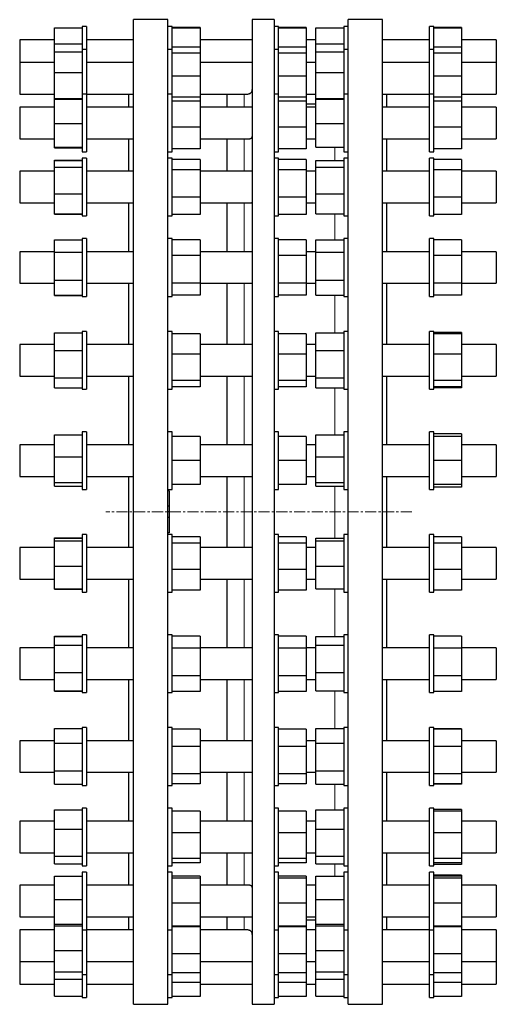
# Model space of a CAD drawing. Header units: millimetres. Extents: x 66 to 2060, y 71 to 2019.
# Tile 3 of 3: x 1515 to 2060, y 867 to 1992. Entities that reach past the tile are written whole.
import ezdxf

# ---------------------------------------------------------------- set-up
doc = ezdxf.new("R2010")
doc.units = ezdxf.units.MM
doc.linetypes.add('CENTERX2', pattern=[20.32, 12.7, -2.54, 2.54, -2.54])
doc.layers.add('FORMAT', color=7, linetype='Continuous')

msp = doc.modelspace()

# ---------------------------------------------------------------- linework, layer by layer
at = {"color": 7, "linetype": 'Continuous', "lineweight": 25}
for p, q in [((1684.7, 1991.8), (1645.2, 1991.8)), ((1645.2, 866.8), (1645.2, 1991.8)), ((1684.7, 866.8), (1684.7, 1991.8)), ((1806.1, 1991.8), (1781.1, 1991.8)), ((1781.1, 1991.8), (1781.1, 866.8)), ((1806.1, 1991.8), (1806.1, 866.8)), ((1930.2, 1991.8), (1890.7, 1991.8)), ((1890.7, 1429.3), (1890.7, 1991.8)), ((1930.2, 1429.3), (1930.2, 1991.8)), ((1554.9, 1964.2), (1554.9, 1982.6)), ((1554.9, 1982.6), (1586.7, 1982.6)), ((1591.7, 1983.9), (1586.7, 1983.9)), ((1586.7, 1983.9), (1586.7, 1957.8)), ((1591.7, 1983.9), (1591.7, 1957.8)), ((1689.7, 1983.9), (1684.7, 1983.9)), ((1689.7, 1983.1), (1689.7, 1983.9)), ((1689.7, 1957.8), (1689.7, 1983.1)), ((1721.5, 1982.7), (1689.7, 1982.7)), ((1721.5, 1981.9), (1689.7, 1981.9)), ((1721.5, 1982.7), (1721.5, 1981.9)), ((1721.5, 1981.9), (1721.5, 1960.3)), ((1811.1, 1983.9), (1806.1, 1983.9)), ((1811.1, 1983.1), (1811.1, 1983.9)), ((1811.1, 1957.8), (1811.1, 1983.1)), ((1842.9, 1982.7), (1811.1, 1982.7)), ((1842.9, 1981.9), (1811.1, 1981.9)), ((1842.9, 1982.7), (1842.9, 1981.9)), ((1842.9, 1981.9), (1842.9, 1960.3)), ((1853.9, 1982.6), (1885.7, 1982.6)), ((1853.9, 1964.2), (1853.9, 1982.6)), ((1890.7, 1983.9), (1885.7, 1983.9)), ((1885.7, 1983.9), (1885.7, 1957.8)), ((1988.7, 1983.9), (1983.7, 1983.9)), ((1983.7, 1983.1), (1983.7, 1983.9)), ((1983.7, 1957.8), (1983.7, 1983.1)), ((1988.7, 1983.1), (1988.7, 1983.9)), ((1988.7, 1957.8), (1988.7, 1983.1)), ((2020.5, 1982.7), (1988.7, 1982.7)), ((2020.5, 1981.9), (1988.7, 1981.9)), ((2020.5, 1982.7), (2020.5, 1981.9)), ((2020.5, 1981.9), (2020.5, 1960.3)), ((1554.9, 1968.9), (1515.2, 1968.9)), ((1515.2, 1968.9), (1515.2, 1967.9)), ((1645.2, 1968.9), (1591.7, 1968.9)), ((1781.1, 1968.9), (1721.5, 1968.9)), ((1853.9, 1968.9), (1842.9, 1968.9)), ((1983.7, 1968.9), (1930.2, 1968.9)), ((2060.2, 1968.9), (2020.5, 1968.9)), ((2060.2, 1968.9), (2060.2, 1967.9)), ((1515.2, 1967.9), (1515.2, 1942.8)), ((1554.9, 1955), (1554.9, 1964.2)), ((1554.9, 1964.2), (1586.7, 1964.2)), ((1591.7, 1957.8), (1586.7, 1957.8)), ((1586.7, 1957.8), (1586.7, 1906.8)), ((1591.7, 1957.8), (1591.7, 1906.8)), ((1689.7, 1957.8), (1684.7, 1957.8)), ((1721.5, 1960.3), (1689.7, 1960.3)), ((1689.7, 1954.5), (1689.7, 1957.8)), ((1721.5, 1960.3), (1721.5, 1953.4)), ((1811.1, 1957.8), (1806.1, 1957.8)), ((1842.9, 1960.3), (1811.1, 1960.3)), ((1811.1, 1954.5), (1811.1, 1957.8)), ((1842.9, 1960.3), (1842.9, 1953.4)), ((1853.9, 1964.2), (1885.7, 1964.2)), ((1853.9, 1955), (1853.9, 1964.2)), ((1890.7, 1957.8), (1885.7, 1957.8)), ((1885.7, 1957.8), (1885.7, 1906.8)), ((1988.7, 1957.8), (1983.7, 1957.8)), ((1983.7, 1954.5), (1983.7, 1957.8)), ((2020.5, 1960.3), (1988.7, 1960.3)), ((1988.7, 1954.5), (1988.7, 1957.8)), ((2020.5, 1960.3), (2020.5, 1953.4)), ((2060.2, 1967.9), (2060.2, 1942.8)), ((1554.9, 1955), (1586.7, 1955)), ((1554.9, 1931.3), (1554.9, 1955)), ((1689.7, 1906.8), (1689.7, 1954.5)), ((1721.5, 1953.4), (1689.7, 1953.4)), ((1721.5, 1953.4), (1721.5, 1927.2)), ((1811.1, 1906.8), (1811.1, 1954.5)), ((1842.9, 1953.4), (1811.1, 1953.4)), ((1842.9, 1953.4), (1842.9, 1927.2)), ((1853.9, 1931.3), (1853.9, 1955)), ((1853.9, 1955), (1885.7, 1955)), ((1983.7, 1906.8), (1983.7, 1954.5)), ((1988.7, 1906.8), (1988.7, 1954.5)), ((2020.5, 1953.4), (1988.7, 1953.4)), ((2020.5, 1953.4), (2020.5, 1927.2)), ((1554.9, 1942.8), (1515.2, 1942.8)), ((1515.2, 1942.8), (1515.2, 1940)), ((1515.2, 1940), (1515.2, 1906.8)), ((1645.2, 1942.8), (1591.7, 1942.8)), ((1781.1, 1942.8), (1721.5, 1942.8)), ((1853.9, 1942.8), (1842.9, 1942.8)), ((1983.7, 1942.8), (1930.2, 1942.8)), ((2060.2, 1942.8), (2020.5, 1942.8)), ((2060.2, 1942.8), (2060.2, 1940)), ((2060.2, 1940), (2060.2, 1906.8)), ((1554.9, 1931.3), (1586.7, 1931.3)), ((1554.9, 1901.6), (1554.9, 1931.3)), ((1721.5, 1927.2), (1689.7, 1927.2)), ((1721.5, 1927.2), (1721.5, 1903.3)), ((1842.9, 1927.2), (1811.1, 1927.2)), ((1842.9, 1927.2), (1842.9, 1903.3)), ((1853.9, 1931.3), (1885.7, 1931.3)), ((1853.9, 1901.6), (1853.9, 1931.3)), ((2020.5, 1927.2), (1988.7, 1927.2)), ((2020.5, 1927.2), (2020.5, 1903.3)), ((1515.2, 1906.8), (1554.9, 1906.8)), ((1554.9, 1901.6), (1586.7, 1901.6)), ((1554.9, 1901), (1554.9, 1901.6)), ((1591.7, 1906.8), (1586.7, 1906.8)), ((1586.7, 1906.8), (1586.7, 1844.9)), ((1591.7, 1906.8), (1645.2, 1906.8)), ((1591.7, 1906.8), (1591.7, 1844.9)), ((1640.2, 1891.8), (1640.2, 1906.8)), ((1689.7, 1906.8), (1684.7, 1906.8)), ((1689.7, 1899.6), (1689.7, 1906.8)), ((1721.5, 1903.3), (1689.7, 1903.3)), ((1721.5, 1906.8), (1775.1, 1906.8)), ((1721.5, 1903.3), (1721.5, 1898.6)), ((1752.1, 1906.8), (1752.1, 1891.8)), ((1811.1, 1906.8), (1806.1, 1906.8)), ((1811.1, 1899.6), (1811.1, 1906.8)), ((1842.9, 1903.3), (1811.1, 1903.3)), ((1842.9, 1906.8), (1853.9, 1906.8)), ((1842.9, 1903.3), (1842.9, 1898.6)), ((1853.9, 1901.6), (1885.7, 1901.6)), ((1853.9, 1901), (1853.9, 1901.6)), ((1890.7, 1906.8), (1885.7, 1906.8)), ((1885.7, 1906.8), (1885.7, 1844.9)), ((1930.2, 1906.8), (1983.7, 1906.8)), ((1935.2, 1891.8), (1935.2, 1906.8)), ((1988.7, 1906.8), (1983.7, 1906.8)), ((1983.7, 1899.6), (1983.7, 1906.8)), ((1988.7, 1899.6), (1988.7, 1906.8)), ((2020.5, 1903.3), (1988.7, 1903.3)), ((2020.5, 1906.8), (2060.2, 1906.8)), ((2020.5, 1903.3), (2020.5, 1898.6)), ((1554.9, 1891.8), (1515.2, 1891.8)), ((1515.2, 1891.8), (1515.2, 1886.5)), ((1554.9, 1901), (1586.7, 1901)), ((1554.9, 1873.2), (1554.9, 1901)), ((1645.2, 1891.8), (1591.7, 1891.8)), ((1689.7, 1840.8), (1689.7, 1899.6)), ((1721.5, 1898.6), (1689.7, 1898.6)), ((1721.5, 1898.6), (1721.5, 1869)), ((1781.1, 1891.8), (1721.5, 1891.8)), ((1811.1, 1840.8), (1811.1, 1899.6)), ((1842.9, 1898.6), (1811.1, 1898.6)), ((1842.9, 1898.6), (1842.9, 1869)), ((1853.9, 1895.3), (1842.9, 1895.3)), ((1853.9, 1891.8), (1842.9, 1891.8)), ((1853.9, 1901), (1885.7, 1901)), ((1853.9, 1873.2), (1853.9, 1901)), ((1983.7, 1891.8), (1930.2, 1891.8)), ((1983.7, 1840.8), (1983.7, 1899.6)), ((1988.7, 1840.8), (1988.7, 1899.6)), ((2020.5, 1898.6), (1988.7, 1898.6)), ((2020.5, 1898.6), (2020.5, 1869)), ((2060.2, 1891.8), (2020.5, 1891.8)), ((2060.2, 1891.8), (2060.2, 1886.5)), ((1515.2, 1886.5), (1515.2, 1855.8)), ((2060.2, 1886.5), (2060.2, 1855.8)), ((1554.9, 1873.2), (1586.7, 1873.2)), ((1554.9, 1846), (1554.9, 1873.2)), ((1721.5, 1869), (1689.7, 1869)), ((1721.5, 1869), (1721.5, 1844.2)), ((1842.9, 1869), (1811.1, 1869)), ((1842.9, 1869), (1842.9, 1844.2)), ((1853.9, 1873.2), (1885.7, 1873.2)), ((1853.9, 1846), (1853.9, 1873.2)), ((2020.5, 1869), (1988.7, 1869)), ((2020.5, 1869), (2020.5, 1844.2)), ((1515.2, 1855.8), (1554.9, 1855.8)), ((1554.9, 1846), (1586.7, 1846)), ((1554.9, 1845.4), (1554.9, 1846)), ((1554.9, 1845.4), (1586.7, 1845.4)), ((1591.7, 1855.8), (1645.2, 1855.8)), ((1640.2, 1818.5), (1640.2, 1855.8)), ((1721.5, 1855.8), (1777.9, 1855.8)), ((1752.1, 1855.8), (1752.1, 1818.5)), ((1842.9, 1855.8), (1853.9, 1855.8)), ((1853.9, 1846), (1885.7, 1846)), ((1930.2, 1855.8), (1983.7, 1855.8)), ((1935.2, 1818.5), (1935.2, 1855.8)), ((2020.5, 1855.8), (2060.2, 1855.8)), ((1586.7, 1844.9), (1586.7, 1840.8)), ((1586.7, 1840.8), (1591.7, 1840.8)), ((1591.7, 1844.9), (1591.7, 1840.8)), ((1684.7, 1840.8), (1689.7, 1840.8)), ((1721.5, 1844.2), (1689.7, 1844.2)), ((1806.1, 1840.8), (1811.1, 1840.8)), ((1842.9, 1844.2), (1811.1, 1844.2)), ((1885.7, 1844.9), (1885.7, 1840.8)), ((1885.7, 1840.8), (1890.7, 1840.8)), ((1983.7, 1840.8), (1988.7, 1840.8)), ((2020.5, 1844.2), (1988.7, 1844.2)), ((1554.9, 1831.3), (1586.7, 1831.3)), ((1554.9, 1831), (1554.9, 1831.3)), ((1554.9, 1831), (1586.7, 1831)), ((1554.9, 1823.4), (1554.9, 1831)), ((1554.9, 1823.4), (1586.7, 1823.4)), ((1554.9, 1792.9), (1554.9, 1823.4)), ((1591.7, 1833.5), (1586.7, 1833.5)), ((1586.7, 1833.5), (1586.7, 1768.8)), ((1591.7, 1833.5), (1591.7, 1768.8)), ((1689.7, 1833.5), (1684.7, 1833.5)), ((1689.7, 1821.1), (1689.7, 1833.5)), ((1721.5, 1831.9), (1689.7, 1831.9)), ((1721.5, 1831.9), (1721.5, 1820.3)), ((1811.1, 1833.5), (1806.1, 1833.5)), ((1811.1, 1821.1), (1811.1, 1833.5)), ((1842.9, 1831.9), (1811.1, 1831.9)), ((1842.9, 1831.9), (1842.9, 1820.3)), ((1853.9, 1831), (1885.7, 1831)), ((1853.9, 1823.4), (1853.9, 1831)), ((1853.9, 1792.9), (1853.9, 1823.4)), ((1853.9, 1823.4), (1885.7, 1823.4)), ((1890.7, 1833.5), (1885.7, 1833.5)), ((1885.7, 1833.5), (1885.7, 1768.8)), ((1988.7, 1833.5), (1983.7, 1833.5)), ((1983.7, 1821.1), (1983.7, 1833.5)), ((1988.7, 1821.1), (1988.7, 1833.5)), ((2020.5, 1831.9), (1988.7, 1831.9)), ((2020.5, 1831.9), (2020.5, 1820.3)), ((1554.9, 1818.5), (1515.2, 1818.5)), ((1515.2, 1818.5), (1515.2, 1810)), ((1645.2, 1818.5), (1591.7, 1818.5)), ((1689.7, 1767.5), (1689.7, 1821.1)), ((1721.5, 1820.3), (1689.7, 1820.3)), ((1721.5, 1820.3), (1721.5, 1788.9)), ((1781.1, 1818.5), (1721.5, 1818.5)), ((1811.1, 1767.5), (1811.1, 1821.1)), ((1842.9, 1820.3), (1811.1, 1820.3)), ((1842.9, 1820.3), (1842.9, 1788.9)), ((1853.9, 1818.5), (1842.9, 1818.5)), ((1983.7, 1818.5), (1930.2, 1818.5)), ((1983.7, 1767.5), (1983.7, 1821.1)), ((1988.7, 1767.5), (1988.7, 1821.1)), ((2020.5, 1820.3), (1988.7, 1820.3)), ((2020.5, 1820.3), (2020.5, 1788.9)), ((2060.2, 1818.5), (2020.5, 1818.5)), ((2060.2, 1818.5), (2060.2, 1810)), ((1515.2, 1810), (1515.2, 1782.5)), ((2060.2, 1810), (2060.2, 1782.5)), ((1554.9, 1770), (1554.9, 1792.9)), ((1554.9, 1792.9), (1586.7, 1792.9)), ((1721.5, 1788.9), (1689.7, 1788.9)), ((1721.5, 1788.9), (1721.5, 1769.1)), ((1842.9, 1788.9), (1811.1, 1788.9)), ((1842.9, 1788.9), (1842.9, 1769.1)), ((1853.9, 1792.9), (1885.7, 1792.9)), ((1853.9, 1770), (1853.9, 1792.9)), ((2020.5, 1788.9), (1988.7, 1788.9)), ((2020.5, 1788.9), (2020.5, 1769.1)), ((1515.2, 1782.5), (1554.9, 1782.5)), ((1591.7, 1782.5), (1645.2, 1782.5)), ((1640.2, 1726.6), (1640.2, 1782.5)), ((1721.5, 1782.5), (1779.9, 1782.5)), ((1752.1, 1782.5), (1752.1, 1726.6)), ((1842.9, 1782.5), (1853.9, 1782.5)), ((1930.2, 1782.5), (1983.7, 1782.5)), ((1935.2, 1726.6), (1935.2, 1782.5)), ((2020.5, 1782.5), (2060.2, 1782.5)), ((1554.9, 1770), (1586.7, 1770)), ((1554.9, 1769.7), (1554.9, 1770)), ((1554.9, 1769.7), (1586.7, 1769.7)), ((1586.7, 1768.8), (1586.7, 1767.5)), ((1586.7, 1767.5), (1591.7, 1767.5)), ((1591.7, 1768.8), (1591.7, 1767.5)), ((1684.7, 1767.5), (1689.7, 1767.5)), ((1721.5, 1769.1), (1689.7, 1769.1)), ((1806.1, 1767.5), (1811.1, 1767.5)), ((1842.9, 1769.1), (1811.1, 1769.1)), ((1853.9, 1770), (1885.7, 1770)), ((1885.7, 1768.8), (1885.7, 1767.5)), ((1885.7, 1767.5), (1890.7, 1767.5)), ((1983.7, 1767.5), (1988.7, 1767.5)), ((2020.5, 1769.1), (1988.7, 1769.1)), ((1554.9, 1740.3), (1586.7, 1740.3)), ((1554.9, 1726), (1554.9, 1740.3)), ((1554.9, 1740.3), (1586.7, 1740.3)), ((1554.9, 1740.3), (1554.9, 1740.3)), ((1591.7, 1741.6), (1586.7, 1741.6)), ((1586.7, 1741.6), (1586.7, 1675.6)), ((1591.7, 1741.6), (1591.7, 1675.6)), ((1689.7, 1741.6), (1684.7, 1741.6)), ((1689.7, 1722.9), (1689.7, 1741.6)), ((1721.5, 1740.2), (1689.7, 1740.2)), ((1721.5, 1740.2), (1721.5, 1722.3)), ((1811.1, 1741.6), (1806.1, 1741.6)), ((1811.1, 1722.9), (1811.1, 1741.6)), ((1842.9, 1740.2), (1811.1, 1740.2)), ((1842.9, 1740.2), (1842.9, 1722.3)), ((1853.9, 1740.3), (1885.7, 1740.3)), ((1853.9, 1726), (1853.9, 1740.3)), ((1890.7, 1741.6), (1885.7, 1741.6)), ((1885.7, 1741.6), (1885.7, 1675.6)), ((1988.7, 1741.6), (1983.7, 1741.6)), ((1983.7, 1722.9), (1983.7, 1741.6)), ((1988.7, 1722.9), (1988.7, 1741.6)), ((2020.5, 1740.2), (1988.7, 1740.2)), ((2020.5, 1740.2), (2020.5, 1722.3)), ((1554.9, 1726.6), (1515.2, 1726.6)), ((1515.2, 1726.6), (1515.2, 1714.5)), ((1554.9, 1726), (1586.7, 1726)), ((1554.9, 1694.3), (1554.9, 1726)), ((1645.2, 1726.6), (1591.7, 1726.6)), ((1689.7, 1675.6), (1689.7, 1722.9)), ((1721.5, 1722.3), (1689.7, 1722.3)), ((1781.1, 1726.6), (1721.5, 1726.6)), ((1721.5, 1722.3), (1721.5, 1690.7)), ((1811.1, 1675.6), (1811.1, 1722.9)), ((1842.9, 1722.3), (1811.1, 1722.3)), ((1853.9, 1726.6), (1842.9, 1726.6)), ((1842.9, 1722.3), (1842.9, 1690.7)), ((1853.9, 1694.3), (1853.9, 1726)), ((1853.9, 1726), (1885.7, 1726)), ((1983.7, 1726.6), (1930.2, 1726.6)), ((1983.7, 1675.6), (1983.7, 1722.9)), ((1988.7, 1675.6), (1988.7, 1722.9)), ((2020.5, 1722.3), (1988.7, 1722.3)), ((2060.2, 1726.6), (2020.5, 1726.6)), ((2020.5, 1722.3), (2020.5, 1690.7)), ((2060.2, 1726.6), (2060.2, 1714.5)), ((1515.2, 1714.5), (1515.2, 1690.6)), ((2060.2, 1714.5), (2060.2, 1690.6)), ((1515.2, 1690.6), (1554.9, 1690.6)), ((1554.9, 1676.9), (1554.9, 1694.3)), ((1554.9, 1694.3), (1586.7, 1694.3)), ((1591.7, 1690.6), (1645.2, 1690.6)), ((1640.2, 1620.6), (1640.2, 1690.6)), ((1721.5, 1690.7), (1689.7, 1690.7)), ((1721.5, 1690.7), (1721.5, 1676.9)), ((1721.5, 1690.6), (1781, 1690.6)), ((1752.1, 1690.6), (1752.1, 1620.6)), ((1842.9, 1690.7), (1811.1, 1690.7)), ((1842.9, 1690.7), (1842.9, 1676.9)), ((1842.9, 1690.6), (1853.9, 1690.6)), ((1853.9, 1676.9), (1853.9, 1694.3)), ((1853.9, 1694.3), (1885.7, 1694.3)), ((1930.2, 1690.6), (1983.7, 1690.6)), ((1935.2, 1620.6), (1935.2, 1690.6)), ((2020.5, 1690.7), (1988.7, 1690.7)), ((2020.5, 1690.7), (2020.5, 1676.9)), ((2020.5, 1690.6), (2060.2, 1690.6)), ((1554.9, 1676.9), (1586.7, 1676.9)), ((1554.9, 1676.8), (1554.9, 1676.9)), ((1554.9, 1676.8), (1586.7, 1676.8)), ((1721.5, 1676.9), (1689.7, 1676.9)), ((1842.9, 1676.9), (1811.1, 1676.9)), ((1853.9, 1676.9), (1885.7, 1676.9)), ((2020.5, 1676.9), (1988.7, 1676.9)), ((1586.7, 1675.6), (1591.7, 1675.6)), ((1586.7, 1675.6), (1586.7, 1675.6)), ((1591.7, 1675.6), (1591.7, 1675.6)), ((1684.7, 1675.6), (1689.7, 1675.6)), ((1806.1, 1675.6), (1811.1, 1675.6)), ((1885.7, 1675.6), (1890.7, 1675.6)), ((1885.7, 1675.6), (1885.7, 1675.6)), ((1983.7, 1675.6), (1988.7, 1675.6)), ((1554.9, 1613.7), (1554.9, 1634)), ((1554.9, 1634), (1586.7, 1634)), ((1591.7, 1635.6), (1586.7, 1635.6)), ((1586.7, 1635.6), (1586.7, 1569.6)), ((1591.7, 1635.6), (1591.7, 1569.6)), ((1689.7, 1635.6), (1684.7, 1635.6)), ((1689.7, 1610), (1689.7, 1635.6)), ((1721.5, 1633), (1689.7, 1633)), ((1721.5, 1633), (1721.5, 1609.7)), ((1811.1, 1635.6), (1806.1, 1635.6)), ((1811.1, 1610), (1811.1, 1635.6)), ((1842.9, 1633), (1811.1, 1633)), ((1842.9, 1633), (1842.9, 1609.7)), ((1853.9, 1634), (1885.7, 1634)), ((1853.9, 1613.7), (1853.9, 1634)), ((1890.7, 1635.6), (1885.7, 1635.6)), ((1885.7, 1635.6), (1885.7, 1569.6)), ((1988.7, 1635.6), (1983.7, 1635.6)), ((1983.7, 1610), (1983.7, 1635.6)), ((1988.7, 1610), (1988.7, 1635.6)), ((2020.5, 1634.3), (1988.7, 1634.3)), ((2020.5, 1633), (1988.7, 1633)), ((2020.5, 1634.3), (2020.5, 1633)), ((2020.5, 1633), (2020.5, 1609.7)), ((1554.9, 1620.6), (1515.2, 1620.6)), ((1515.2, 1620.6), (1515.2, 1604.6)), ((1645.2, 1620.6), (1591.7, 1620.6)), ((1781.1, 1620.6), (1721.5, 1620.6)), ((1853.9, 1620.6), (1842.9, 1620.6)), ((1983.7, 1620.6), (1930.2, 1620.6)), ((2060.2, 1620.6), (2020.5, 1620.6)), ((2060.2, 1620.6), (2060.2, 1604.6)), ((1554.9, 1613.7), (1586.7, 1613.7)), ((1554.9, 1582.4), (1554.9, 1613.7)), ((1689.7, 1569.6), (1689.7, 1610)), ((1721.5, 1609.7), (1689.7, 1609.7)), ((1721.5, 1609.7), (1721.5, 1579.4)), ((1811.1, 1569.6), (1811.1, 1610)), ((1842.9, 1609.7), (1811.1, 1609.7)), ((1842.9, 1609.7), (1842.9, 1579.4)), ((1853.9, 1582.4), (1853.9, 1613.7)), ((1853.9, 1613.7), (1885.7, 1613.7)), ((1983.7, 1569.6), (1983.7, 1610)), ((1988.7, 1569.6), (1988.7, 1610)), ((2020.5, 1609.7), (1988.7, 1609.7)), ((2020.5, 1609.7), (2020.5, 1579.4)), ((1515.2, 1604.6), (1515.2, 1584.6)), ((2060.2, 1604.6), (2060.2, 1584.6)), ((1515.2, 1584.6), (1554.9, 1584.6)), ((1554.9, 1582.4), (1586.7, 1582.4)), ((1554.9, 1571.3), (1554.9, 1582.4)), ((1591.7, 1584.6), (1645.2, 1584.6)), ((1640.2, 1506), (1640.2, 1584.6)), ((1721.5, 1579.4), (1689.7, 1579.4)), ((1721.5, 1584.6), (1781.1, 1584.6)), ((1721.5, 1579.4), (1721.5, 1572.3)), ((1752.1, 1584.6), (1752.1, 1506)), ((1842.9, 1579.4), (1811.1, 1579.4)), ((1842.9, 1584.6), (1853.9, 1584.6)), ((1842.9, 1579.4), (1842.9, 1572.3)), ((1853.9, 1582.4), (1885.7, 1582.4)), ((1853.9, 1571.3), (1853.9, 1582.4)), ((1930.2, 1584.6), (1983.7, 1584.6)), ((1935.2, 1506), (1935.2, 1584.6)), ((2020.5, 1579.4), (1988.7, 1579.4)), ((2020.5, 1584.6), (2060.2, 1584.6)), ((2020.5, 1579.4), (2020.5, 1572.3)), ((1554.9, 1571.3), (1586.7, 1571.3)), ((1586.7, 1569.6), (1591.7, 1569.6)), ((1684.7, 1569.6), (1689.7, 1569.6)), ((1721.5, 1572.3), (1689.7, 1572.3)), ((1806.1, 1569.6), (1811.1, 1569.6)), ((1842.9, 1572.3), (1811.1, 1572.3)), ((1853.9, 1571.3), (1885.7, 1571.3)), ((1885.7, 1569.6), (1890.7, 1569.6)), ((1983.7, 1569.6), (1988.7, 1569.6)), ((2020.5, 1572.3), (1988.7, 1572.3)), ((2020.5, 1571), (1988.7, 1571)), ((2020.5, 1572.3), (2020.5, 1571)), ((1591.7, 1521), (1586.7, 1521)), ((1586.7, 1521), (1586.7, 1455)), ((1591.7, 1521), (1591.7, 1455)), ((1689.7, 1521), (1684.7, 1521)), ((1689.7, 1488), (1689.7, 1521)), ((1811.1, 1521), (1806.1, 1521)), ((1811.1, 1488), (1811.1, 1521)), ((1890.7, 1521), (1885.7, 1521)), ((1885.7, 1521), (1885.7, 1455)), ((1988.7, 1521), (1983.7, 1521)), ((1983.7, 1488), (1983.7, 1521)), ((1988.7, 1488), (1988.7, 1521)), ((1554.9, 1492.2), (1554.9, 1517.4)), ((1554.9, 1517.4), (1586.7, 1517.4)), ((1721.5, 1515.5), (1689.7, 1515.5)), ((1721.5, 1515.5), (1721.5, 1488)), ((1842.9, 1515.5), (1811.1, 1515.5)), ((1842.9, 1515.5), (1842.9, 1488)), ((1853.9, 1517.4), (1885.7, 1517.4)), ((1853.9, 1492.2), (1853.9, 1517.4)), ((2020.5, 1518.4), (1988.7, 1518.4)), ((2020.5, 1515.5), (1988.7, 1515.5)), ((2020.5, 1518.4), (2020.5, 1515.5)), ((2020.5, 1515.5), (2020.5, 1488)), ((1554.9, 1506), (1515.2, 1506)), ((1515.2, 1506), (1515.2, 1486)), ((1645.2, 1506), (1591.7, 1506)), ((1781.1, 1506), (1721.5, 1506)), ((1853.9, 1506), (1842.9, 1506)), ((1983.7, 1506), (1930.2, 1506)), ((2060.2, 1506), (2020.5, 1506)), ((2060.2, 1506), (2060.2, 1486)), ((1515.2, 1486), (1515.2, 1470)), ((1554.9, 1462.9), (1554.9, 1492.2)), ((1554.9, 1492.2), (1586.7, 1492.2)), ((1689.7, 1455), (1689.7, 1488)), ((1721.5, 1488), (1689.7, 1488)), ((1721.5, 1488), (1721.5, 1460.5)), ((1811.1, 1455), (1811.1, 1488)), ((1842.9, 1488), (1811.1, 1488)), ((1842.9, 1488), (1842.9, 1460.5)), ((1853.9, 1462.9), (1853.9, 1492.2)), ((1853.9, 1492.2), (1885.7, 1492.2)), ((1983.7, 1455), (1983.7, 1488)), ((1988.7, 1455), (1988.7, 1488)), ((2020.5, 1488), (1988.7, 1488)), ((2020.5, 1488), (2020.5, 1460.5)), ((2060.2, 1486), (2060.2, 1470)), ((1515.2, 1470), (1554.9, 1470)), ((1554.9, 1462.9), (1586.7, 1462.9)), ((1554.9, 1458.7), (1554.9, 1462.9)), ((1591.7, 1470), (1645.2, 1470)), ((1640.2, 1388.5), (1640.2, 1470)), ((1721.5, 1470), (1781.1, 1470)), ((1752.1, 1470), (1752.1, 1388.5)), ((1842.9, 1470), (1853.9, 1470)), ((1853.9, 1462.9), (1885.7, 1462.9)), ((1853.9, 1458.7), (1853.9, 1462.9)), ((1930.2, 1470), (1983.7, 1470)), ((1935.2, 1429.3), (1935.2, 1470)), ((2020.5, 1470), (2060.2, 1470)), ((1554.9, 1458.7), (1586.7, 1458.7)), ((1586.7, 1455), (1591.7, 1455)), ((1684.7, 1455), (1689.7, 1455)), ((1686.2, 1453.3), (1684.7, 1453.3)), ((1686.2, 1453.3), (1686.2, 1435.8)), ((1721.5, 1460.5), (1689.7, 1460.5)), ((1806.1, 1455), (1811.1, 1455)), ((1842.9, 1460.5), (1811.1, 1460.5)), ((1853.9, 1458.7), (1885.7, 1458.7)), ((1885.7, 1455), (1890.7, 1455)), ((1983.7, 1455), (1988.7, 1455)), ((2020.5, 1460.5), (1988.7, 1460.5)), ((2020.5, 1457.7), (1988.7, 1457.7)), ((2020.5, 1460.5), (2020.5, 1457.7)), ((1686.2, 1435.8), (1684.7, 1435.8)), ((1686.2, 1429.3), (1684.7, 1429.3)), ((1686.2, 1435.8), (1686.2, 1429.3)), ((1686.2, 1429.3), (1686.2, 1422.8)), ((1890.7, 866.8), (1890.7, 1429.3)), ((1930.2, 866.8), (1930.2, 1429.3)), ((1935.2, 1388.5), (1935.2, 1429.3)), ((1686.2, 1422.8), (1684.7, 1422.8)), ((1686.2, 1422.8), (1686.2, 1405.3)), ((1554.9, 1399.3), (1554.9, 1399.8)), ((1554.9, 1399.8), (1586.7, 1399.8)), ((1554.9, 1399.3), (1586.7, 1399.3)), ((1554.9, 1396.4), (1554.9, 1399.3)), ((1554.9, 1367.5), (1554.9, 1396.4)), ((1554.9, 1396.4), (1586.7, 1396.4)), ((1591.7, 1403.5), (1586.7, 1403.5)), ((1586.7, 1403.5), (1586.7, 1337.5)), ((1591.7, 1403.5), (1591.7, 1337.5)), ((1686.2, 1405.3), (1684.7, 1405.3)), ((1686.2, 1405.3), (1684.7, 1405.3)), ((1686.2, 1405.3), (1684.7, 1405.3)), ((1686.2, 1405.3), (1684.7, 1405.3)), ((1686.2, 1405.3), (1684.7, 1405.3)), ((1689.7, 1403.5), (1684.7, 1403.5)), ((1686.2, 1405.3), (1686.2, 1405.3)), ((1686.2, 1405.3), (1686.2, 1405.3)), ((1686.2, 1405.3), (1686.2, 1405.3)), ((1686.2, 1405.3), (1686.2, 1405.3)), ((1689.7, 1363.1), (1689.7, 1403.5)), ((1721.5, 1400.8), (1689.7, 1400.8)), ((1721.5, 1400.8), (1721.5, 1393.7)), ((1811.1, 1403.5), (1806.1, 1403.5)), ((1811.1, 1363.1), (1811.1, 1403.5)), ((1842.9, 1400.8), (1811.1, 1400.8)), ((1842.9, 1400.8), (1842.9, 1393.7)), ((1853.9, 1399.3), (1885.7, 1399.3)), ((1853.9, 1396.4), (1853.9, 1399.3)), ((1853.9, 1367.5), (1853.9, 1396.4)), ((1853.9, 1396.4), (1885.7, 1396.4)), ((1890.7, 1403.5), (1885.7, 1403.5)), ((1885.7, 1403.5), (1885.7, 1337.5)), ((1988.7, 1403.5), (1983.7, 1403.5)), ((1983.7, 1363.1), (1983.7, 1403.5)), ((1988.7, 1363.1), (1988.7, 1403.5)), ((2020.5, 1400.8), (1988.7, 1400.8)), ((2020.5, 1400.8), (2020.5, 1393.7)), ((1554.9, 1388.5), (1515.2, 1388.5)), ((1515.2, 1388.5), (1515.2, 1364.5)), ((1645.2, 1388.5), (1591.7, 1388.5)), ((1721.5, 1393.7), (1689.7, 1393.7)), ((1721.5, 1393.7), (1721.5, 1363.4)), ((1781.1, 1388.5), (1721.5, 1388.5)), ((1842.9, 1393.7), (1811.1, 1393.7)), ((1842.9, 1393.7), (1842.9, 1363.4)), ((1853.9, 1388.5), (1842.9, 1388.5)), ((1983.7, 1388.5), (1930.2, 1388.5)), ((2020.5, 1393.7), (1988.7, 1393.7)), ((2020.5, 1393.7), (2020.5, 1363.4)), ((2060.2, 1388.5), (2020.5, 1388.5)), ((2060.2, 1388.5), (2060.2, 1364.5)), ((1515.2, 1364.5), (1515.2, 1352.5)), ((1554.9, 1341.6), (1554.9, 1367.5)), ((1554.9, 1367.5), (1586.7, 1367.5)), ((1721.5, 1363.4), (1689.7, 1363.4)), ((1689.7, 1337.5), (1689.7, 1363.1)), ((1721.5, 1363.4), (1721.5, 1340.1)), ((1842.9, 1363.4), (1811.1, 1363.4)), ((1811.1, 1337.5), (1811.1, 1363.1)), ((1842.9, 1363.4), (1842.9, 1340.1)), ((1853.9, 1341.6), (1853.9, 1367.5)), ((1853.9, 1367.5), (1885.7, 1367.5)), ((1983.7, 1337.5), (1983.7, 1363.1)), ((2020.5, 1363.4), (1988.7, 1363.4)), ((1988.7, 1337.5), (1988.7, 1363.1)), ((2020.5, 1363.4), (2020.5, 1340.1)), ((2060.2, 1364.5), (2060.2, 1352.5)), ((1515.2, 1352.5), (1554.9, 1352.5)), ((1591.7, 1352.5), (1645.2, 1352.5)), ((1640.2, 1273.9), (1640.2, 1352.5)), ((1721.5, 1352.5), (1781.1, 1352.5)), ((1752.1, 1352.5), (1752.1, 1273.9)), ((1842.9, 1352.5), (1853.9, 1352.5)), ((1930.2, 1352.5), (1983.7, 1352.5)), ((1935.2, 1273.9), (1935.2, 1352.5)), ((2020.5, 1352.5), (2060.2, 1352.5)), ((1554.9, 1341.6), (1586.7, 1341.6)), ((1554.9, 1341.1), (1554.9, 1341.6)), ((1554.9, 1341.1), (1586.7, 1341.1)), ((1721.5, 1340.1), (1689.7, 1340.1)), ((1842.9, 1340.1), (1811.1, 1340.1)), ((1853.9, 1341.6), (1885.7, 1341.6)), ((2020.5, 1340.1), (1988.7, 1340.1)), ((1586.7, 1337.5), (1591.7, 1337.5)), ((1684.7, 1337.5), (1689.7, 1337.5)), ((1806.1, 1337.5), (1811.1, 1337.5)), ((1885.7, 1337.5), (1890.7, 1337.5)), ((1983.7, 1337.5), (1988.7, 1337.5)), ((1554.9, 1287.2), (1586.7, 1287.2)), ((1554.9, 1286.9), (1554.9, 1287.2)), ((1554.9, 1286.9), (1586.7, 1286.9)), ((1554.9, 1277), (1554.9, 1286.9)), ((1591.7, 1288.9), (1586.7, 1288.9)), ((1586.7, 1288.9), (1586.7, 1222.9)), ((1591.7, 1288.9), (1591.7, 1222.9)), ((1689.7, 1288.9), (1684.7, 1288.9)), ((1689.7, 1241.5), (1689.7, 1288.9)), ((1721.5, 1287.5), (1689.7, 1287.5)), ((1721.5, 1287.5), (1721.5, 1273.7)), ((1811.1, 1288.9), (1806.1, 1288.9)), ((1811.1, 1241.5), (1811.1, 1288.9)), ((1842.9, 1287.5), (1811.1, 1287.5)), ((1842.9, 1287.5), (1842.9, 1273.7)), ((1853.9, 1286.9), (1885.7, 1286.9)), ((1853.9, 1277), (1853.9, 1286.9)), ((1890.7, 1288.9), (1885.7, 1288.9)), ((1885.7, 1288.9), (1885.7, 1222.9)), ((1988.7, 1288.9), (1983.7, 1288.9)), ((1983.7, 1241.5), (1983.7, 1288.9)), ((1988.7, 1241.5), (1988.7, 1288.9)), ((2020.5, 1287.5), (1988.7, 1287.5)), ((2020.5, 1287.5), (2020.5, 1273.7)), ((1554.9, 1273.9), (1515.2, 1273.9)), ((1515.2, 1273.9), (1515.2, 1246.3)), ((1554.9, 1246), (1554.9, 1277)), ((1554.9, 1277), (1586.7, 1277)), ((1645.2, 1273.9), (1591.7, 1273.9)), ((1721.5, 1273.7), (1689.7, 1273.7)), ((1781.1, 1273.9), (1721.5, 1273.9)), ((1721.5, 1273.7), (1721.5, 1242.1)), ((1842.9, 1273.7), (1811.1, 1273.7)), ((1853.9, 1273.9), (1842.9, 1273.9)), ((1842.9, 1273.7), (1842.9, 1242.1)), ((1853.9, 1246), (1853.9, 1277)), ((1853.9, 1277), (1885.7, 1277)), ((1983.7, 1273.9), (1930.2, 1273.9)), ((2020.5, 1273.7), (1988.7, 1273.7)), ((2060.2, 1273.9), (2020.5, 1273.9)), ((2020.5, 1273.7), (2020.5, 1242.1)), ((2060.2, 1273.9), (2060.2, 1246.3)), ((1515.2, 1246.3), (1515.2, 1237.9)), ((1515.2, 1237.9), (1554.9, 1237.9)), ((1554.9, 1224.8), (1554.9, 1246)), ((1554.9, 1246), (1586.7, 1246)), ((1591.7, 1237.9), (1645.2, 1237.9)), ((1640.2, 1167.9), (1640.2, 1237.9)), ((1721.5, 1242.1), (1689.7, 1242.1)), ((1689.7, 1222.9), (1689.7, 1241.5)), ((1721.5, 1242.1), (1721.5, 1224.2)), ((1721.5, 1237.9), (1781.1, 1237.9)), ((1752.1, 1237.9), (1752.1, 1167.9)), ((1842.9, 1242.1), (1811.1, 1242.1)), ((1811.1, 1222.9), (1811.1, 1241.5)), ((1842.9, 1242.1), (1842.9, 1224.2)), ((1842.9, 1237.9), (1853.9, 1237.9)), ((1853.9, 1224.8), (1853.9, 1246)), ((1853.9, 1246), (1885.7, 1246)), ((1930.2, 1237.9), (1983.7, 1237.9)), ((1935.2, 1167.9), (1935.2, 1237.9)), ((1983.7, 1222.9), (1983.7, 1241.5)), ((2020.5, 1242.1), (1988.7, 1242.1)), ((1988.7, 1222.9), (1988.7, 1241.5)), ((2020.5, 1242.1), (2020.5, 1224.2)), ((2020.5, 1237.9), (2060.2, 1237.9)), ((2060.2, 1246.3), (2060.2, 1237.9)), ((1554.9, 1224.8), (1586.7, 1224.8)), ((1554.9, 1224.5), (1554.9, 1224.8)), ((1554.9, 1224.5), (1586.7, 1224.5)), ((1586.7, 1222.9), (1591.7, 1222.9)), ((1684.7, 1222.9), (1689.7, 1222.9)), ((1721.5, 1224.2), (1689.7, 1224.2)), ((1806.1, 1222.9), (1811.1, 1222.9)), ((1842.9, 1224.2), (1811.1, 1224.2)), ((1853.9, 1224.8), (1885.7, 1224.8)), ((1885.7, 1222.9), (1890.7, 1222.9)), ((1983.7, 1222.9), (1988.7, 1222.9)), ((2020.5, 1224.2), (1988.7, 1224.2)), ((1554.9, 1181.7), (1586.7, 1181.7)), ((1554.9, 1165.3), (1554.9, 1181.7)), ((1591.7, 1182.9), (1586.7, 1182.9)), ((1586.7, 1182.9), (1586.7, 1116.9)), ((1591.7, 1182.9), (1591.7, 1116.9)), ((1689.7, 1182.9), (1684.7, 1182.9)), ((1689.7, 1129.4), (1689.7, 1182.9)), ((1721.5, 1181.3), (1689.7, 1181.3)), ((1721.5, 1181.3), (1721.5, 1161.5)), ((1811.1, 1182.9), (1806.1, 1182.9)), ((1811.1, 1129.4), (1811.1, 1182.9)), ((1842.9, 1181.3), (1811.1, 1181.3)), ((1842.9, 1181.3), (1842.9, 1161.5)), ((1853.9, 1181.7), (1885.7, 1181.7)), ((1853.9, 1165.3), (1853.9, 1181.7)), ((1890.7, 1182.9), (1885.7, 1182.9)), ((1885.7, 1182.9), (1885.7, 1116.9)), ((1988.7, 1182.9), (1983.7, 1182.9)), ((1983.7, 1129.4), (1983.7, 1182.9)), ((1988.7, 1129.4), (1988.7, 1182.9)), ((2020.5, 1181.6), (1988.7, 1181.6)), ((2020.5, 1181.3), (1988.7, 1181.3)), ((2020.5, 1181.6), (2020.5, 1181.3)), ((2020.5, 1181.3), (2020.5, 1161.5)), ((1554.9, 1167.9), (1515.2, 1167.9)), ((1515.2, 1167.9), (1515.2, 1137.2)), ((1554.9, 1165.3), (1586.7, 1165.3)), ((1554.9, 1133.6), (1554.9, 1165.3)), ((1645.2, 1167.9), (1591.7, 1167.9)), ((1721.5, 1161.5), (1689.7, 1161.5)), ((1781, 1167.9), (1721.5, 1167.9)), ((1721.5, 1161.5), (1721.5, 1130.1)), ((1842.9, 1161.5), (1811.1, 1161.5)), ((1853.9, 1167.9), (1842.9, 1167.9)), ((1842.9, 1161.5), (1842.9, 1130.1)), ((1853.9, 1165.3), (1885.7, 1165.3)), ((1853.9, 1133.6), (1853.9, 1165.3)), ((1983.7, 1167.9), (1930.2, 1167.9)), ((2020.5, 1161.5), (1988.7, 1161.5)), ((2060.2, 1167.9), (2020.5, 1167.9)), ((2020.5, 1161.5), (2020.5, 1130.1)), ((2060.2, 1167.9), (2060.2, 1137.2)), ((1515.2, 1137.2), (1515.2, 1131.9)), ((2060.2, 1137.2), (2060.2, 1131.9)), ((1515.2, 1131.9), (1554.9, 1131.9)), ((1554.9, 1133.6), (1586.7, 1133.6)), ((1554.9, 1118.2), (1554.9, 1133.6)), ((1591.7, 1131.9), (1645.2, 1131.9)), ((1640.2, 1076), (1640.2, 1131.9)), ((1721.5, 1130.1), (1689.7, 1130.1)), ((1689.7, 1116.9), (1689.7, 1129.4)), ((1721.5, 1131.9), (1781.1, 1131.9)), ((1721.5, 1130.1), (1721.5, 1118.5)), ((1752.1, 1131.9), (1752.1, 1076)), ((1842.9, 1130.1), (1811.1, 1130.1)), ((1811.1, 1116.9), (1811.1, 1129.4)), ((1842.9, 1131.9), (1853.9, 1131.9)), ((1842.9, 1130.1), (1842.9, 1118.5)), ((1853.9, 1133.6), (1885.7, 1133.6)), ((1853.9, 1118.2), (1853.9, 1133.6)), ((1930.2, 1131.9), (1983.7, 1131.9)), ((1935.2, 1076), (1935.2, 1131.9)), ((1983.7, 1116.9), (1983.7, 1129.4)), ((2020.5, 1130.1), (1988.7, 1130.1)), ((1988.7, 1116.9), (1988.7, 1129.4)), ((2020.5, 1131.9), (2060.2, 1131.9)), ((2020.5, 1130.1), (2020.5, 1118.5)), ((1554.9, 1118.2), (1586.7, 1118.2)), ((1586.7, 1116.9), (1591.7, 1116.9)), ((1684.7, 1116.9), (1689.7, 1116.9)), ((1721.5, 1118.5), (1689.7, 1118.5)), ((1806.1, 1116.9), (1811.1, 1116.9)), ((1842.9, 1118.5), (1811.1, 1118.5)), ((1853.9, 1118.2), (1885.7, 1118.2)), ((1885.7, 1116.9), (1890.7, 1116.9)), ((1983.7, 1116.9), (1988.7, 1116.9)), ((2020.5, 1118.5), (1988.7, 1118.5)), ((2020.5, 1118.3), (1988.7, 1118.3)), ((2020.5, 1118.5), (2020.5, 1118.3)), ((1554.9, 1088.8), (1586.7, 1088.8)), ((1554.9, 1066.8), (1554.9, 1088.8)), ((1591.7, 1091), (1586.7, 1091)), ((1586.7, 1091), (1586.7, 1025)), ((1591.7, 1091), (1591.7, 1025)), ((1689.7, 1091), (1684.7, 1091)), ((1689.7, 1032.2), (1689.7, 1091)), ((1721.5, 1087.6), (1689.7, 1087.6)), ((1721.5, 1087.6), (1721.5, 1062.8)), ((1811.1, 1091), (1806.1, 1091)), ((1811.1, 1032.2), (1811.1, 1091)), ((1842.9, 1087.6), (1811.1, 1087.6)), ((1842.9, 1087.6), (1842.9, 1062.8)), ((1853.9, 1066.8), (1853.9, 1088.8)), ((1853.9, 1088.8), (1885.7, 1088.8)), ((1890.7, 1091), (1885.7, 1091)), ((1885.7, 1091), (1885.7, 1025)), ((1988.7, 1091), (1983.7, 1091)), ((1983.7, 1032.2), (1983.7, 1091)), ((1988.7, 1032.2), (1988.7, 1091)), ((2020.5, 1089.4), (1988.7, 1089.4)), ((2020.5, 1087.6), (1988.7, 1087.6)), ((2020.5, 1089.4), (2020.5, 1087.6)), ((2020.5, 1087.6), (2020.5, 1062.8)), ((1554.9, 1076), (1515.2, 1076)), ((1515.2, 1076), (1515.2, 1042.8)), ((1645.2, 1076), (1591.7, 1076)), ((1779.9, 1076), (1721.5, 1076)), ((1853.9, 1076), (1842.9, 1076)), ((1983.7, 1076), (1930.2, 1076)), ((2060.2, 1076), (2020.5, 1076)), ((2060.2, 1076), (2060.2, 1042.8)), ((1554.9, 1036), (1554.9, 1066.8)), ((1554.9, 1066.8), (1586.7, 1066.8)), ((1721.5, 1062.8), (1689.7, 1062.8)), ((1721.5, 1062.8), (1721.5, 1033.2)), ((1842.9, 1062.8), (1811.1, 1062.8)), ((1842.9, 1062.8), (1842.9, 1033.2)), ((1853.9, 1066.8), (1885.7, 1066.8)), ((1853.9, 1036), (1853.9, 1066.8)), ((2020.5, 1062.8), (1988.7, 1062.8)), ((2020.5, 1062.8), (2020.5, 1033.2)), ((1515.2, 1042.8), (1515.2, 1040)), ((1515.2, 1040), (1554.9, 1040)), ((1554.9, 1036), (1586.7, 1036)), ((1554.9, 1027.2), (1554.9, 1036)), ((1591.7, 1040), (1645.2, 1040)), ((1640.2, 1002.7), (1640.2, 1040)), ((1721.5, 1040), (1781.1, 1040)), ((1752.1, 1040), (1752.1, 1002.7)), ((1842.9, 1040), (1853.9, 1040)), ((1853.9, 1036), (1885.7, 1036)), ((1853.9, 1027.2), (1853.9, 1036)), ((1930.2, 1040), (1983.7, 1040)), ((1935.2, 1002.7), (1935.2, 1040)), ((2020.5, 1040), (2060.2, 1040)), ((2060.2, 1042.8), (2060.2, 1040)), ((1554.9, 1027.2), (1586.7, 1027.2)), ((1586.7, 1025), (1591.7, 1025)), ((1684.7, 1025), (1689.7, 1025)), ((1721.5, 1033.2), (1689.7, 1033.2)), ((1689.7, 1025), (1689.7, 1032.2)), ((1721.5, 1028.5), (1689.7, 1028.5)), ((1721.5, 1033.2), (1721.5, 1028.5)), ((1806.1, 1025), (1811.1, 1025)), ((1842.9, 1033.2), (1811.1, 1033.2)), ((1811.1, 1025), (1811.1, 1032.2)), ((1842.9, 1028.5), (1811.1, 1028.5)), ((1842.9, 1033.2), (1842.9, 1028.5)), ((1853.9, 1027.2), (1885.7, 1027.2)), ((1885.7, 1025), (1890.7, 1025)), ((1983.7, 1025), (1983.7, 1032.2)), ((1983.7, 1025), (1988.7, 1025)), ((2020.5, 1033.2), (1988.7, 1033.2)), ((1988.7, 1025), (1988.7, 1032.2)), ((2020.5, 1028.5), (1988.7, 1028.5)), ((2020.5, 1026.6), (1988.7, 1026.6)), ((2020.5, 1033.2), (2020.5, 1028.5)), ((2020.5, 1028.5), (2020.5, 1026.6)), ((1554.9, 986.5), (1554.9, 1013.1)), ((1554.9, 1013.1), (1586.7, 1013.1)), ((1591.7, 1017.7), (1586.7, 1017.7)), ((1586.7, 1017.7), (1586.7, 951.7)), ((1591.7, 1017.7), (1591.7, 951.7)), ((1689.7, 1017.7), (1684.7, 1017.7)), ((1689.7, 955), (1689.7, 1017.7)), ((1721.5, 1013.3), (1689.7, 1013.3)), ((1721.5, 1013.3), (1721.5, 1011)), ((1811.1, 1017.7), (1806.1, 1017.7)), ((1811.1, 955), (1811.1, 1017.7)), ((1842.9, 1013.3), (1811.1, 1013.3)), ((1842.9, 1013.3), (1842.9, 1011)), ((1853.9, 986.5), (1853.9, 1013.1)), ((1853.9, 1013.1), (1885.7, 1013.1)), ((1890.7, 1017.7), (1885.7, 1017.7)), ((1885.7, 1017.7), (1885.7, 951.7)), ((1988.7, 1017.7), (1983.7, 1017.7)), ((1983.7, 955), (1983.7, 1017.7)), ((1988.7, 955), (1988.7, 1017.7)), ((2020.5, 1014.3), (1988.7, 1014.3)), ((2020.5, 1013.3), (1988.7, 1013.3)), ((2020.5, 1014.3), (2020.5, 1013.3)), ((2020.5, 1013.3), (2020.5, 1011)), ((1554.9, 1002.7), (1515.2, 1002.7)), ((1515.2, 1002.7), (1515.2, 967.7)), ((1645.2, 1002.7), (1591.7, 1002.7)), ((1721.5, 1011), (1689.7, 1011)), ((1721.5, 1011), (1721.5, 982.3)), ((1777.9, 1002.7), (1721.5, 1002.7)), ((1842.9, 1011), (1811.1, 1011)), ((1842.9, 1011), (1842.9, 982.3)), ((1853.9, 1002.7), (1842.9, 1002.7)), ((1983.7, 1002.7), (1930.2, 1002.7)), ((2020.5, 1011), (1988.7, 1011)), ((2020.5, 1011), (2020.5, 982.3)), ((2060.2, 1002.7), (2020.5, 1002.7)), ((2060.2, 1002.7), (2060.2, 967.7)), ((1554.9, 958.2), (1554.9, 986.5)), ((1554.9, 986.5), (1586.7, 986.5)), ((1721.5, 982.3), (1689.7, 982.3)), ((1721.5, 982.3), (1721.5, 956.1)), ((1842.9, 982.3), (1811.1, 982.3)), ((1842.9, 982.3), (1842.9, 956.1)), ((1853.9, 958.2), (1853.9, 986.5)), ((1853.9, 986.5), (1885.7, 986.5)), ((2020.5, 982.3), (1988.7, 982.3)), ((2020.5, 982.3), (2020.5, 956.1)), ((1515.2, 967.7), (1515.2, 966.7)), ((2060.2, 967.7), (2060.2, 966.7)), ((1515.2, 966.7), (1554.9, 966.7)), ((1554.9, 958.2), (1586.7, 958.2)), ((1554.9, 956.4), (1554.9, 958.2)), ((1554.9, 956.4), (1586.7, 956.4)), ((1554.9, 928.4), (1554.9, 956.4)), ((1591.7, 966.7), (1645.2, 966.7)), ((1640.2, 951.7), (1640.2, 966.7)), ((1721.5, 966.7), (1781.1, 966.7)), ((1752.1, 966.7), (1752.1, 951.7)), ((1842.9, 966.7), (1853.9, 966.7)), ((1842.9, 963.3), (1853.9, 963.3)), ((1853.9, 958.2), (1885.7, 958.2)), ((1853.9, 956.4), (1853.9, 958.2)), ((1853.9, 956.4), (1885.7, 956.4)), ((1853.9, 928.4), (1853.9, 956.4)), ((1930.2, 966.7), (1983.7, 966.7)), ((1935.2, 951.7), (1935.2, 966.7)), ((2020.5, 966.7), (2060.2, 966.7)), ((1554.9, 951.7), (1515.2, 951.7)), ((1515.2, 951.7), (1515.2, 915.8)), ((1586.7, 951.7), (1591.7, 951.7)), ((1586.7, 951.7), (1586.7, 900.7)), ((1645.2, 951.7), (1591.7, 951.7)), ((1591.7, 951.7), (1591.7, 900.7)), ((1684.7, 951.7), (1689.7, 951.7)), ((1721.5, 956.1), (1689.7, 956.1)), ((1721.5, 955.3), (1689.7, 955.3)), ((1689.7, 951.7), (1689.7, 955)), ((1689.7, 901.5), (1689.7, 951.7)), ((1721.5, 956.1), (1721.5, 955.3)), ((1721.5, 955.3), (1721.5, 924.4)), ((1775.1, 951.7), (1721.5, 951.7)), ((1806.1, 951.7), (1811.1, 951.7)), ((1842.9, 956.1), (1811.1, 956.1)), ((1842.9, 955.3), (1811.1, 955.3)), ((1811.1, 951.7), (1811.1, 955)), ((1811.1, 901.5), (1811.1, 951.7)), ((1842.9, 956.1), (1842.9, 955.3)), ((1842.9, 955.3), (1842.9, 924.4)), ((1853.9, 951.7), (1842.9, 951.7)), ((1885.7, 951.7), (1890.7, 951.7)), ((1885.7, 951.7), (1885.7, 900.7)), ((1983.7, 951.7), (1930.2, 951.7)), ((1983.7, 951.7), (1983.7, 955)), ((1983.7, 951.7), (1988.7, 951.7)), ((1983.7, 901.5), (1983.7, 951.7)), ((2020.5, 956.1), (1988.7, 956.1)), ((2020.5, 955.3), (1988.7, 955.3)), ((1988.7, 951.7), (1988.7, 955)), ((1988.7, 901.5), (1988.7, 951.7)), ((2020.5, 956.1), (2020.5, 955.3)), ((2020.5, 955.3), (2020.5, 924.4)), ((2060.2, 951.7), (2020.5, 951.7)), ((2060.2, 951.7), (2060.2, 915.8)), ((1554.9, 928.4), (1586.7, 928.4)), ((1554.9, 904), (1554.9, 928.4)), ((1721.5, 924.4), (1689.7, 924.4)), ((1721.5, 924.4), (1721.5, 902.8)), ((1842.9, 924.4), (1811.1, 924.4)), ((1842.9, 924.4), (1842.9, 902.8)), ((1853.9, 904), (1853.9, 928.4)), ((1853.9, 928.4), (1885.7, 928.4)), ((2020.5, 924.4), (1988.7, 924.4)), ((2020.5, 924.4), (2020.5, 902.8)), ((1515.2, 915.8), (1515.2, 915.7)), ((1515.2, 915.7), (1554.9, 915.7)), ((1515.2, 915.7), (1515.2, 889.6)), ((1591.7, 915.7), (1645.2, 915.7)), ((1721.5, 915.7), (1781.1, 915.7)), ((1842.9, 915.7), (1853.9, 915.7)), ((1930.2, 915.7), (1983.7, 915.7)), ((2020.5, 915.7), (2060.2, 915.7)), ((2060.2, 915.8), (2060.2, 915.7)), ((2060.2, 915.7), (2060.2, 889.6)), ((1554.9, 904), (1586.7, 904)), ((1554.9, 895.4), (1554.9, 904)), ((1586.7, 900.7), (1591.7, 900.7)), ((1586.7, 900.7), (1586.7, 874.6)), ((1591.7, 900.7), (1591.7, 874.6)), ((1684.7, 900.7), (1689.7, 900.7)), ((1721.5, 902.8), (1689.7, 902.8)), ((1689.7, 900.7), (1689.7, 901.5)), ((1689.7, 874.6), (1689.7, 900.7)), ((1721.5, 902.8), (1721.5, 891.7)), ((1806.1, 900.7), (1811.1, 900.7)), ((1842.9, 902.8), (1811.1, 902.8)), ((1811.1, 900.7), (1811.1, 901.5)), ((1811.1, 874.6), (1811.1, 900.7)), ((1842.9, 902.8), (1842.9, 891.7)), ((1853.9, 904), (1885.7, 904)), ((1853.9, 895.4), (1853.9, 904)), ((1885.7, 900.7), (1890.7, 900.7)), ((1885.7, 900.7), (1885.7, 874.6)), ((1983.7, 900.7), (1983.7, 901.5)), ((1983.7, 900.7), (1988.7, 900.7)), ((1983.7, 874.6), (1983.7, 900.7)), ((2020.5, 902.8), (1988.7, 902.8)), ((1988.7, 900.7), (1988.7, 901.5)), ((1988.7, 874.6), (1988.7, 900.7)), ((2020.5, 902.8), (2020.5, 891.7)), ((1515.2, 889.6), (1554.9, 889.6)), ((1554.9, 895.4), (1586.7, 895.4)), ((1554.9, 876.1), (1554.9, 895.4)), ((1591.7, 889.6), (1645.2, 889.6)), ((1721.5, 891.7), (1689.7, 891.7)), ((1721.5, 891.7), (1721.5, 875.8)), ((1721.5, 889.6), (1781.1, 889.6)), ((1842.9, 891.7), (1811.1, 891.7)), ((1842.9, 891.7), (1842.9, 875.8)), ((1842.9, 889.6), (1853.9, 889.6)), ((1853.9, 895.4), (1885.7, 895.4)), ((1853.9, 876.1), (1853.9, 895.4)), ((1930.2, 889.6), (1983.7, 889.6)), ((2020.5, 891.7), (1988.7, 891.7)), ((2020.5, 891.7), (2020.5, 875.8)), ((2020.5, 889.6), (2060.2, 889.6)), ((1554.9, 876.1), (1586.7, 876.1)), ((1554.9, 875.9), (1554.9, 876.1)), ((1554.9, 875.9), (1586.7, 875.9)), ((1586.7, 874.6), (1591.7, 874.6)), ((1645.2, 866.8), (1684.7, 866.8)), ((1684.7, 874.6), (1689.7, 874.6)), ((1721.5, 875.8), (1689.7, 875.8)), ((1781.1, 866.8), (1806.1, 866.8)), ((1806.1, 874.6), (1811.1, 874.6)), ((1842.9, 875.8), (1811.1, 875.8)), ((1853.9, 876.1), (1885.7, 876.1)), ((1853.9, 875.9), (1853.9, 876.1)), ((1853.9, 875.9), (1885.7, 875.9)), ((1885.7, 874.6), (1890.7, 874.6)), ((1890.7, 866.8), (1930.2, 866.8)), ((1983.7, 874.6), (1988.7, 874.6)), ((2020.5, 875.8), (1988.7, 875.8))]:
    msp.add_line(p, q, dxfattribs=at)
at = {"color": 8, "linetype": 'Continuous', "lineweight": 18}
for p, q in [((1772, 1891.8), (1772, 1906.8)), ((1772, 1818.5), (1772, 1855.8)), ((1875.7, 1831), (1875.7, 1846)), ((1772, 1726.6), (1772, 1782.5)), ((1875.7, 1740.3), (1875.7, 1770)), ((1772, 1620.6), (1772, 1690.6)), ((1875.7, 1634), (1875.7, 1676.9)), ((1772, 1506), (1772, 1584.6)), ((1875.7, 1517.4), (1875.7, 1571.3)), ((1772, 1388.5), (1772, 1470)), ((1875.7, 1429.3), (1875.7, 1458.7)), ((1875.7, 1399.3), (1875.7, 1429.3)), ((1772, 1273.9), (1772, 1352.5)), ((1875.7, 1286.9), (1875.7, 1341.6)), ((1772, 1167.9), (1772, 1237.9)), ((1875.7, 1181.7), (1875.7, 1224.8)), ((1772, 1076), (1772, 1131.9)), ((1875.7, 1088.8), (1875.7, 1118.2)), ((1772, 1002.7), (1772, 1040)), ((1875.7, 1013.1), (1875.7, 1027.2)), ((1772, 951.7), (1772, 966.7))]:
    msp.add_line(p, q, dxfattribs=at)
at = {"color": 7, "linetype": 'Continuous', "lineweight": 25}
for points, knots in [([(1775.1, 1906.8), (1775.2, 1906.8), (1775.8, 1906.8), (1776.7, 1906.9), (1777.6, 1907.1), (1778.4, 1907.4), (1779, 1907.8), (1779.6, 1908.3), (1780.1, 1908.8), (1780.5, 1909.3), (1780.7, 1909.8), (1781, 1910.4), (1781.1, 1911.1), (1781.1, 1911.6), (1781.1, 1911.9)], [0, 0, 0, 0, 0.054647, 0.174701, 0.294741, 0.384057, 0.47336, 0.564932, 0.656481, 0.721636, 0.786781, 0.853654, 0.920514, 1, 1, 1, 1]), ([(1777.9, 1855.8), (1778, 1855.8), (1778.5, 1855.8), (1779, 1855.9), (1779.6, 1856.1), (1780.1, 1856.3), (1780.5, 1856.6), (1780.7, 1857), (1781, 1857.4), (1781.1, 1857.8), (1781.1, 1858.2), (1781.1, 1858.4)], [0, 0, 0, 0, 0.0958726, 0.2269591, 0.3613755, 0.4957578, 0.591396, 0.687021, 0.785182, 0.8833243, 1, 1, 1, 1]), ([(1779.9, 1782.5), (1779.9, 1782.5), (1780.1, 1782.5), (1780.5, 1782.5), (1780.8, 1782.7), (1781, 1782.9), (1781.1, 1783.2), (1781.1, 1783.3), (1781.1, 1783.4)], [0, 0, 0, 0, 0.028326, 0.240059, 0.556131, 0.718342, 0.880525, 1, 1, 1, 1]), ([(1781, 1690.6), (1781, 1690.6), (1781.1, 1690.6), (1781.1, 1690.6), (1781.1, 1690.6), (1781.1, 1690.7)], [0, 0, 0, 0, 0.061298, 0.601818, 1, 1, 1, 1]), ([(1781.1, 1167.8), (1781.1, 1167.9), (1781.1, 1167.9), (1781, 1167.9), (1781, 1167.9)], [0, 0, 0, 0, 0.6823666, 1, 1, 1, 1]), ([(1781.1, 1075.1), (1781.1, 1075.2), (1781.1, 1075.4), (1781, 1075.7), (1780.8, 1075.8), (1780.5, 1076), (1780.2, 1076), (1780, 1076), (1779.9, 1076)], [0, 0, 0, 0, 0.204661, 0.372204, 0.539776, 0.712121, 0.884492, 1, 1, 1, 1]), ([(1781.1, 1000.1), (1781.1, 1000.3), (1781.1, 1000.7), (1781, 1001.1), (1780.8, 1001.5), (1780.5, 1001.8), (1780.1, 1002.2), (1779.7, 1002.4), (1779.1, 1002.6), (1778.5, 1002.7), (1778.1, 1002.7), (1777.9, 1002.7)], [0, 0, 0, 0, 0.116674, 0.212188, 0.307719, 0.40597, 0.504236, 0.635144, 0.766082, 0.900641, 1, 1, 1, 1]), ([(1781.1, 946.6), (1781.1, 946.9), (1781.1, 947.4), (1781, 948.1), (1780.8, 948.6), (1780.5, 949.2), (1780.1, 949.7), (1779.7, 950.2), (1779.1, 950.7), (1778.4, 951.1), (1777.6, 951.4), (1776.7, 951.6), (1775.8, 951.7), (1775.3, 951.7), (1775.1, 951.7)], [0, 0, 0, 0, 0.0794849, 0.1445544, 0.2096353, 0.2765696, 0.343514, 0.4326958, 0.5218986, 0.6135674, 0.7052498, 0.8216338, 0.9380314, 1, 1, 1, 1])]:
    msp.add_open_spline(points, degree=3, knots=knots, dxfattribs=at)
at = {"layer": 'FORMAT', "linetype": 'CENTERX2', "lineweight": 18}
msp.add_line((1963.6, 1429.3), (1613.6, 1429.3), dxfattribs=at)

doc.saveas('drawing.dxf')
